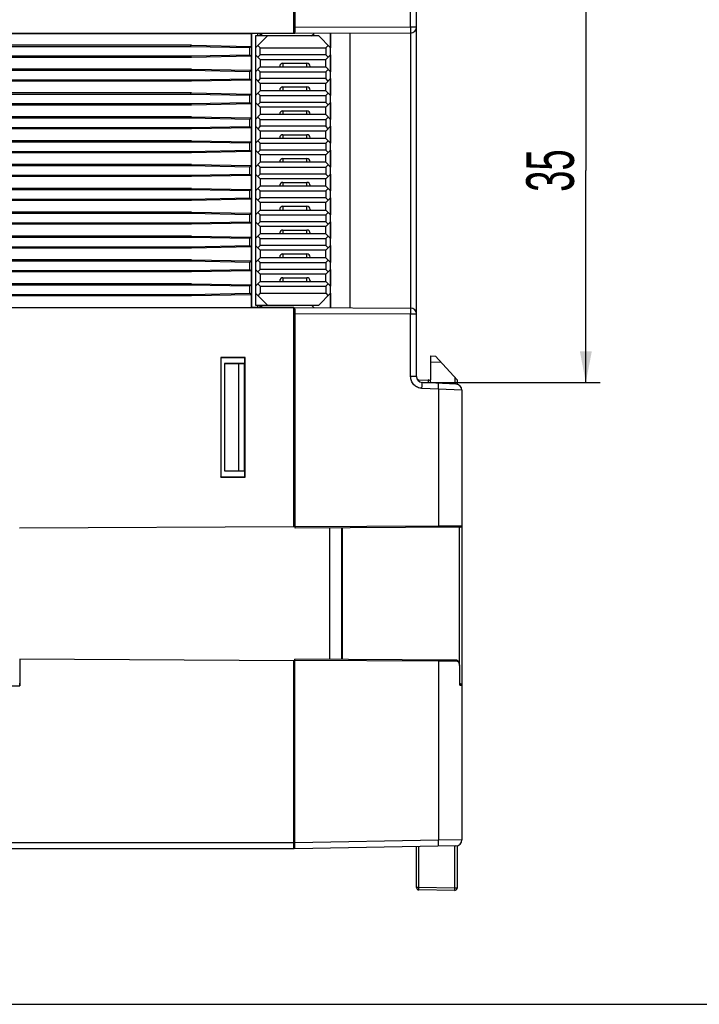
# Model space of a CAD drawing. Header units: millimetres. Extents: x 0 to 420, y 0 to 297.
# Tile 53 of 72: x 247 to 304, y 0 to 83. Entities that reach past the tile are written whole.
import ezdxf

# ---------------------------------------------------------------- set-up
doc = ezdxf.new("R2010")
doc.units = ezdxf.units.MM
doc.header["$LTSCALE"] = 23.1
doc.layers.get('0').update_dxf_attribs({"linetype": 'CONTINUOUS'})
doc.layers.add('03___PRT_ALL_CURVES', color=7, linetype='CONTINUOUS')
doc.layers.add('03__ASM_ALL_CURVES', color=7, linetype='CONTINUOUS')
doc.styles.get("Standard").update_dxf_attribs({"font": 'txt', "width": 0.6})
doc.dimstyles.new('DIMSTYLE_2', dxfattribs={"dimtxt": 4, "dimasz": 2.6, "dimexe": 1.2, "dimexo": 0.1, "dimgap": 1, "dimtad": 1, "dimdec": 0, "dimzin": 0, "dimdsep": 46, "dimtxsty": 'Standard', "dimblk": '_FILLED', "dimblk1": '_FILLED', "dimblk2": '_FILLED', "dimcen": 0.09, "dimazin": 0, "dimtp": 0.01, "dimtm": 0.01, "dimtfac": 1, "dimtdec": 0, "dimtofl": 0, "dimtmove": 0, "dimatfit": 3, "dimldrblk": '_FILLED', "dimfxl": 1, "dimtolj": 1, "dimtzin": 0, "dimarcsym": 0})

# ---------------------------------------------------------------- blocks, each defined once
blk = doc.blocks.new('_FILLED')
at = {"color": 0, "linetype": 'ByBlock'}
blk.add_solid([(0, 0), (-1, 0.192), (-1, -0.192)], dxfattribs=at)
blk = doc.blocks.new('*D7')
at = {"color": 2, "linetype": 'Continuous', "transparency": 16777216}
for p, q in [((281.202, 87.724), (296.034, 87.724)), ((294.834, 87.724), (294.834, 69.949)), ((294.834, 52.174), (294.834, 69.949)), ((281.202, 52.174), (296.034, 52.174))]:
    blk.add_line(p, q, dxfattribs=at)
at = {"color": 2, "linetype": 'Continuous', "transparency": 16777216, "xscale": 2.6, "yscale": 2.6, "zscale": 2.6}
for p, rotation in [((294.834, 87.724), 90), ((294.834, 52.174), 270)]:
    blk.add_blockref('_FILLED', p, dxfattribs=dict(at, rotation=rotation))
at = {"color": 2, "linetype": 'Continuous', "transparency": 16777216, "insert": (289.834, 69.949), "char_height": 4, "width": 4.8, "attachment_point": 2, "rotation": 90, "line_spacing_factor": 0.9}
blk.add_mtext('35', dxfattribs=at)

msp = doc.modelspace()

# ---------------------------------------------------------------- linework, layer by layer
at = {"color": 7, "linetype": 'Continuous'}
for p, q in [((270.329, 81.461), (270.329, 99.829)), ((270.441, 81.949), (270.441, 99.849)), ((280.137, 81.983), (280.137, 87.225)), ((280.629, 52.674), (280.629, 87.225)), ((280.137, 81.983), (270.441, 81.949)), ((280.629, 81.983), (280.137, 81.983)), ((270.329, 81.461), (210.229, 81.461)), ((210.229, 81.448), (266.773, 81.448)), ((266.829, 81.443), (266.773, 81.448)), ((266.773, 81.448), (266.773, 80.362)), ((270.329, 81.443), (266.829, 81.443)), ((266.829, 58.455), (266.829, 81.443)), ((267.129, 80.249), (268.129, 81.249)), ((272.429, 81.249), (267.129, 81.249)), ((267.129, 81.249), (267.129, 58.649)), ((267.289, 81.449), (267.289, 81.249)), ((267.502, 81.337), (267.629, 81.337)), ((267.549, 81.331), (267.502, 81.337)), ((267.502, 81.249), (267.502, 81.337)), ((267.629, 81.331), (267.549, 81.331)), ((267.551, 81.249), (267.549, 81.331)), ((267.629, 81.443), (267.629, 81.249)), ((270.329, 81.467), (270.436, 81.468)), ((280.13, 81.483), (270.436, 81.449)), ((271.829, 81.249), (272.034, 81.455)), ((273.429, 80.249), (272.429, 81.249)), ((273.429, 58.439), (273.429, 81.46)), ((275.029, 81.465), (275.029, 58.433)), ((280.137, 81.483), (280.137, 58.415)), ((261.77, 80.456), (210.229, 80.456)), ((261.651, 80.337), (210.229, 80.337)), ((261.651, 80.337), (261.77, 80.456)), ((266.654, 80.243), (261.651, 80.337)), ((261.77, 80.456), (266.773, 80.362)), ((266.654, 80.243), (266.773, 80.362)), ((266.654, 79.655), (266.654, 80.243)), ((267.329, 80.449), (267.529, 80.249)), ((267.529, 80.249), (273.029, 80.249)), ((267.529, 79.659), (267.529, 80.249)), ((273.029, 80.249), (273.229, 80.449)), ((273.029, 80.249), (273.029, 79.659)), ((210.229, 79.561), (261.651, 79.561)), ((261.77, 79.442), (210.229, 79.442)), ((261.651, 79.561), (266.654, 79.655)), ((261.651, 79.561), (261.77, 79.442)), ((266.773, 79.536), (261.77, 79.442)), ((266.654, 79.655), (266.773, 79.536)), ((266.773, 79.536), (266.773, 78.362)), ((267.129, 79.659), (267.529, 79.259)), ((267.529, 79.659), (267.329, 79.459)), ((273.029, 79.659), (267.529, 79.659)), ((273.029, 79.259), (273.429, 79.659)), ((273.229, 79.459), (273.029, 79.659)), ((267.129, 78.239), (267.529, 78.639)), ((267.529, 79.259), (273.029, 79.259)), ((267.529, 79.259), (267.529, 78.639)), ((267.529, 78.639), (273.029, 78.639)), ((269.159, 78.689), (269.159, 78.639)), ((269.429, 78.959), (271.429, 78.959)), ((269.429, 78.959), (269.429, 78.639)), ((271.429, 78.639), (271.429, 78.959)), ((271.699, 78.639), (271.699, 78.689)), ((273.029, 78.639), (273.029, 79.259)), ((273.029, 78.639), (273.429, 78.239)), ((261.77, 78.456), (210.229, 78.456)), ((261.651, 78.337), (210.229, 78.337)), ((261.651, 78.337), (261.77, 78.456)), ((266.654, 78.243), (261.651, 78.337)), ((261.651, 77.561), (266.654, 77.655)), ((261.77, 78.456), (266.773, 78.362)), ((266.654, 78.243), (266.773, 78.362)), ((266.654, 77.655), (266.654, 78.243)), ((266.654, 77.655), (266.773, 77.536)), ((267.129, 77.659), (267.529, 77.259)), ((267.329, 78.439), (267.529, 78.239)), ((267.529, 77.659), (267.329, 77.459)), ((267.529, 78.239), (273.029, 78.239)), ((267.529, 77.659), (267.529, 78.239)), ((273.029, 77.659), (267.529, 77.659)), ((273.029, 78.239), (273.229, 78.439)), ((273.029, 78.239), (273.029, 77.659)), ((273.029, 77.259), (273.429, 77.659)), ((273.229, 77.459), (273.029, 77.659)), ((210.229, 77.561), (261.651, 77.561)), ((261.77, 77.442), (210.229, 77.442)), ((261.651, 77.561), (261.77, 77.442)), ((266.773, 77.536), (261.77, 77.442)), ((266.773, 77.536), (266.773, 76.362)), ((273.029, 77.259), (267.529, 77.259)), ((267.529, 77.259), (267.529, 76.639)), ((269.429, 76.959), (271.429, 76.959)), ((269.429, 76.959), (269.429, 76.639)), ((271.429, 76.639), (271.429, 76.959)), ((273.029, 76.639), (273.029, 77.259)), ((261.77, 76.456), (210.229, 76.456)), ((261.651, 76.337), (210.229, 76.337)), ((261.651, 76.337), (261.77, 76.456)), ((266.654, 76.243), (261.651, 76.337)), ((261.77, 76.456), (266.773, 76.362)), ((266.654, 76.243), (266.773, 76.362)), ((266.654, 75.655), (266.654, 76.243)), ((267.129, 76.239), (267.529, 76.639)), ((267.329, 76.439), (267.529, 76.239)), ((273.029, 76.639), (267.529, 76.639)), ((267.529, 76.239), (273.029, 76.239)), ((267.529, 75.659), (267.529, 76.239)), ((269.159, 76.689), (269.159, 76.639)), ((271.699, 76.689), (271.699, 76.639)), ((273.429, 76.239), (273.029, 76.639)), ((273.029, 76.239), (273.229, 76.439)), ((273.029, 76.239), (273.029, 75.659)), ((210.229, 75.561), (261.651, 75.561)), ((261.77, 75.442), (210.229, 75.442)), ((261.651, 75.561), (266.654, 75.655)), ((261.651, 75.561), (261.77, 75.442)), ((266.773, 75.536), (261.77, 75.442)), ((266.654, 75.655), (266.773, 75.536)), ((266.773, 75.536), (266.773, 74.362)), ((267.129, 75.659), (267.529, 75.259)), ((267.529, 75.659), (267.329, 75.459)), ((273.029, 75.659), (267.529, 75.659)), ((273.029, 75.259), (267.529, 75.259)), ((267.529, 75.259), (267.529, 74.639)), ((273.029, 75.259), (273.429, 75.659)), ((273.229, 75.459), (273.029, 75.659)), ((273.029, 74.639), (273.029, 75.259)), ((261.77, 74.456), (210.229, 74.456)), ((261.651, 74.337), (261.77, 74.456)), ((261.77, 74.456), (266.773, 74.362)), ((266.654, 74.243), (266.773, 74.362)), ((267.129, 74.239), (267.529, 74.639)), ((267.329, 74.439), (267.529, 74.239)), ((273.029, 74.639), (267.529, 74.639)), ((269.159, 74.689), (269.159, 74.639)), ((269.429, 74.959), (271.429, 74.959)), ((269.429, 74.959), (269.429, 74.639)), ((271.429, 74.639), (271.429, 74.959)), ((271.699, 74.689), (271.699, 74.639)), ((273.429, 74.239), (273.029, 74.639)), ((273.029, 74.239), (273.229, 74.439)), ((261.651, 74.337), (210.229, 74.337)), ((210.229, 73.561), (261.651, 73.561)), ((266.654, 74.243), (261.651, 74.337)), ((261.651, 73.561), (266.654, 73.655)), ((261.651, 73.561), (261.77, 73.442)), ((266.773, 73.536), (261.77, 73.442)), ((266.654, 73.655), (266.654, 74.243)), ((266.654, 73.655), (266.773, 73.536)), ((266.773, 73.536), (266.773, 72.362)), ((267.129, 73.659), (267.529, 73.259)), ((267.529, 73.659), (267.329, 73.459)), ((267.529, 74.239), (273.029, 74.239)), ((267.529, 73.659), (267.529, 74.239)), ((273.029, 73.659), (267.529, 73.659)), ((273.029, 74.239), (273.029, 73.659)), ((273.029, 73.259), (273.429, 73.659)), ((273.229, 73.459), (273.029, 73.659)), ((261.77, 73.442), (210.229, 73.442)), ((273.029, 73.259), (267.529, 73.259)), ((267.529, 73.259), (267.529, 72.639)), ((269.429, 72.959), (271.429, 72.959)), ((269.429, 72.959), (269.429, 72.639)), ((271.429, 72.639), (271.429, 72.959)), ((273.029, 72.639), (273.029, 73.259)), ((261.77, 72.456), (210.229, 72.456)), ((261.651, 72.337), (210.229, 72.337)), ((261.651, 72.337), (261.77, 72.456)), ((266.654, 72.243), (261.651, 72.337)), ((261.77, 72.456), (266.773, 72.362)), ((266.654, 72.243), (266.773, 72.362)), ((266.654, 71.655), (266.654, 72.243)), ((267.129, 72.239), (267.529, 72.639)), ((267.329, 72.439), (267.529, 72.239)), ((273.029, 72.639), (267.529, 72.639)), ((267.529, 72.239), (273.029, 72.239)), ((267.529, 71.659), (267.529, 72.239)), ((269.159, 72.689), (269.159, 72.639)), ((271.699, 72.689), (271.699, 72.639)), ((273.429, 72.239), (273.029, 72.639)), ((273.029, 72.239), (273.229, 72.439)), ((273.029, 72.239), (273.029, 71.659)), ((210.229, 71.561), (261.651, 71.561)), ((261.77, 71.442), (210.229, 71.442)), ((261.651, 71.561), (266.654, 71.655)), ((261.651, 71.561), (261.77, 71.442)), ((266.773, 71.536), (261.77, 71.442)), ((266.654, 71.655), (266.773, 71.536)), ((266.773, 71.536), (266.773, 70.362)), ((267.129, 71.659), (267.529, 71.259)), ((267.529, 71.659), (267.329, 71.459)), ((273.029, 71.659), (267.529, 71.659)), ((273.029, 71.259), (267.529, 71.259)), ((267.529, 71.259), (267.529, 70.639)), ((273.029, 71.259), (273.429, 71.659)), ((273.229, 71.459), (273.029, 71.659)), ((273.029, 70.639), (273.029, 71.259)), ((261.77, 70.456), (210.229, 70.456)), ((261.651, 70.337), (210.229, 70.337)), ((261.651, 70.337), (261.77, 70.456)), ((266.654, 70.243), (261.651, 70.337)), ((261.77, 70.456), (266.773, 70.362)), ((266.654, 70.243), (266.773, 70.362)), ((266.654, 69.655), (266.654, 70.243)), ((267.129, 70.239), (267.529, 70.639)), ((267.329, 70.439), (267.529, 70.239)), ((273.029, 70.639), (267.529, 70.639)), ((267.529, 70.239), (273.029, 70.239)), ((267.529, 69.659), (267.529, 70.239)), ((269.159, 70.689), (269.159, 70.639)), ((269.429, 70.959), (271.429, 70.959)), ((269.429, 70.959), (269.429, 70.639)), ((271.429, 70.639), (271.429, 70.959)), ((271.699, 70.689), (271.699, 70.639)), ((273.429, 70.239), (273.029, 70.639)), ((273.029, 70.239), (273.229, 70.439)), ((273.029, 70.239), (273.029, 69.659)), ((210.229, 69.561), (261.651, 69.561)), ((261.77, 69.442), (210.229, 69.442)), ((261.651, 69.561), (266.654, 69.655)), ((261.651, 69.561), (261.77, 69.442)), ((266.773, 69.536), (261.77, 69.442)), ((266.654, 69.655), (266.773, 69.536)), ((266.773, 69.536), (266.773, 68.362)), ((267.129, 69.659), (267.529, 69.259)), ((267.529, 69.659), (267.329, 69.459)), ((273.029, 69.659), (267.529, 69.659)), ((273.029, 69.259), (273.429, 69.659)), ((273.229, 69.459), (273.029, 69.659)), ((267.129, 68.239), (267.529, 68.639)), ((273.029, 69.259), (267.529, 69.259)), ((267.529, 69.259), (267.529, 68.639)), ((273.029, 68.639), (267.529, 68.639)), ((269.159, 68.689), (269.159, 68.639)), ((269.429, 68.959), (271.429, 68.959)), ((269.429, 68.959), (269.429, 68.639)), ((271.429, 68.639), (271.429, 68.959)), ((271.699, 68.689), (271.699, 68.639)), ((273.029, 68.639), (273.029, 69.259)), ((273.429, 68.239), (273.029, 68.639)), ((261.77, 68.456), (210.229, 68.456)), ((261.651, 68.337), (210.229, 68.337)), ((261.651, 68.337), (261.77, 68.456)), ((266.654, 68.243), (261.651, 68.337)), ((261.77, 68.456), (266.773, 68.362)), ((266.654, 68.243), (266.773, 68.362)), ((266.654, 67.655), (266.654, 68.243)), ((267.329, 68.439), (267.529, 68.239)), ((267.529, 68.239), (273.029, 68.239)), ((267.529, 67.659), (267.529, 68.239)), ((273.029, 68.239), (273.229, 68.439)), ((273.029, 68.239), (273.029, 67.659)), ((210.229, 67.561), (261.651, 67.561)), ((261.77, 67.442), (210.229, 67.442)), ((261.651, 67.561), (266.654, 67.655)), ((261.651, 67.561), (261.77, 67.442)), ((266.773, 67.536), (261.77, 67.442)), ((266.654, 67.655), (266.773, 67.536)), ((266.773, 67.536), (266.773, 66.362)), ((267.129, 67.659), (267.529, 67.259)), ((267.529, 67.659), (267.329, 67.459)), ((273.029, 67.659), (267.529, 67.659)), ((273.029, 67.259), (267.529, 67.259)), ((267.529, 67.259), (267.529, 66.639)), ((269.429, 66.959), (271.429, 66.959)), ((269.429, 66.959), (269.429, 66.639)), ((271.429, 66.639), (271.429, 66.959)), ((273.229, 67.459), (273.029, 67.659)), ((273.029, 67.259), (273.429, 67.659)), ((273.029, 66.639), (273.029, 67.259)), ((261.77, 66.456), (210.229, 66.456)), ((261.651, 66.337), (210.229, 66.337)), ((261.651, 66.337), (261.77, 66.456)), ((266.654, 66.243), (261.651, 66.337)), ((261.77, 66.456), (266.773, 66.362)), ((266.654, 66.243), (266.773, 66.362)), ((266.654, 65.655), (266.654, 66.243)), ((267.129, 66.239), (267.529, 66.639)), ((267.529, 66.239), (267.329, 66.439)), ((267.529, 66.639), (273.029, 66.639)), ((267.529, 66.239), (273.029, 66.239)), ((267.529, 65.659), (267.529, 66.239)), ((269.159, 66.689), (269.159, 66.639)), ((271.699, 66.689), (271.699, 66.639)), ((273.429, 66.239), (273.029, 66.639)), ((273.029, 66.239), (273.229, 66.439)), ((273.029, 66.239), (273.029, 65.659)), ((210.229, 65.561), (261.651, 65.561)), ((261.77, 65.442), (210.229, 65.442)), ((261.651, 65.561), (266.654, 65.655)), ((261.651, 65.561), (261.77, 65.442)), ((266.773, 65.536), (261.77, 65.442)), ((266.654, 65.655), (266.773, 65.536)), ((266.773, 65.536), (266.773, 64.362)), ((267.529, 65.259), (267.129, 65.659)), ((267.529, 65.659), (267.329, 65.459)), ((273.029, 65.659), (267.529, 65.659)), ((273.029, 65.259), (267.529, 65.259)), ((267.529, 65.259), (267.529, 64.639)), ((273.229, 65.459), (273.029, 65.659)), ((273.429, 65.659), (273.029, 65.259)), ((273.029, 64.639), (273.029, 65.259)), ((261.77, 64.456), (210.229, 64.456)), ((261.651, 64.337), (261.77, 64.456)), ((261.77, 64.456), (266.773, 64.362)), ((267.129, 64.239), (267.529, 64.639)), ((267.329, 64.439), (267.529, 64.239)), ((273.029, 64.639), (267.529, 64.639)), ((269.159, 64.689), (269.159, 64.639)), ((269.429, 64.959), (271.429, 64.959)), ((269.429, 64.959), (269.429, 64.639)), ((271.429, 64.639), (271.429, 64.959)), ((271.699, 64.689), (271.699, 64.639)), ((273.429, 64.239), (273.029, 64.639)), ((273.029, 64.239), (273.229, 64.439)), ((261.651, 64.337), (210.229, 64.337)), ((266.654, 64.243), (261.651, 64.337)), ((261.651, 63.561), (266.654, 63.655)), ((266.654, 64.243), (266.773, 64.362)), ((266.654, 63.655), (266.654, 64.243)), ((266.654, 63.655), (266.773, 63.536)), ((267.129, 63.659), (267.529, 63.259)), ((267.529, 63.659), (267.329, 63.459)), ((267.529, 64.239), (273.029, 64.239)), ((267.529, 63.659), (267.529, 64.239)), ((273.029, 63.659), (267.529, 63.659)), ((273.029, 64.239), (273.029, 63.659)), ((273.229, 63.459), (273.029, 63.659)), ((273.029, 63.259), (273.429, 63.659)), ((210.229, 63.561), (261.651, 63.561)), ((261.77, 63.442), (210.229, 63.442)), ((261.651, 63.561), (261.77, 63.442)), ((266.773, 63.536), (261.77, 63.442)), ((266.773, 63.536), (266.773, 62.362)), ((273.029, 63.259), (267.529, 63.259)), ((267.529, 63.259), (267.529, 62.639)), ((269.429, 62.959), (271.429, 62.959)), ((269.429, 62.959), (269.429, 62.639)), ((271.429, 62.639), (271.429, 62.959)), ((273.029, 62.639), (273.029, 63.259)), ((261.77, 62.456), (210.229, 62.456)), ((261.651, 62.337), (210.229, 62.337)), ((261.651, 62.337), (261.77, 62.456)), ((266.654, 62.243), (261.651, 62.337)), ((261.77, 62.456), (266.773, 62.362)), ((266.654, 62.243), (266.773, 62.362)), ((266.654, 61.655), (266.654, 62.243)), ((267.129, 62.239), (267.529, 62.639)), ((267.329, 62.439), (267.529, 62.239)), ((273.029, 62.639), (267.529, 62.639)), ((267.529, 62.239), (273.029, 62.239)), ((267.529, 61.659), (267.529, 62.239)), ((269.159, 62.689), (269.159, 62.639)), ((271.699, 62.689), (271.699, 62.639)), ((273.429, 62.239), (273.029, 62.639)), ((273.029, 62.239), (273.229, 62.439)), ((273.029, 62.239), (273.029, 61.659)), ((210.229, 61.561), (261.651, 61.561)), ((261.77, 61.442), (210.229, 61.442)), ((261.651, 61.561), (266.654, 61.655)), ((261.651, 61.561), (261.77, 61.442)), ((266.773, 61.536), (261.77, 61.442)), ((266.654, 61.655), (266.773, 61.536)), ((266.773, 61.536), (266.773, 60.362)), ((267.129, 61.659), (267.529, 61.259)), ((267.529, 61.659), (267.329, 61.459)), ((273.029, 61.659), (267.529, 61.659)), ((273.029, 61.259), (267.529, 61.259)), ((267.529, 61.259), (267.529, 60.639)), ((273.229, 61.459), (273.029, 61.659)), ((273.029, 61.259), (273.429, 61.659)), ((273.029, 60.639), (273.029, 61.259)), ((261.77, 60.456), (210.229, 60.456)), ((261.651, 60.337), (210.229, 60.337)), ((261.651, 60.337), (261.77, 60.456)), ((266.654, 60.243), (261.651, 60.337)), ((261.77, 60.456), (266.773, 60.362)), ((266.654, 60.243), (266.773, 60.362)), ((267.129, 60.239), (267.529, 60.639)), ((267.329, 60.439), (267.529, 60.239)), ((267.529, 60.639), (273.029, 60.639)), ((269.159, 60.689), (269.159, 60.639)), ((269.429, 60.959), (271.429, 60.959)), ((269.429, 60.959), (269.429, 60.639)), ((271.429, 60.639), (271.429, 60.959)), ((271.699, 60.689), (271.699, 60.639)), ((273.429, 60.239), (273.029, 60.639)), ((273.029, 60.239), (273.229, 60.439)), ((210.229, 59.561), (261.651, 59.561)), ((261.651, 59.561), (266.654, 59.655)), ((261.651, 59.561), (261.77, 59.442)), ((266.773, 59.536), (261.77, 59.442)), ((266.654, 59.655), (266.654, 60.243)), ((266.654, 59.655), (266.773, 59.536)), ((266.773, 59.536), (266.773, 58.45)), ((267.129, 59.649), (268.129, 58.649)), ((267.529, 59.649), (267.329, 59.449)), ((267.529, 60.239), (273.029, 60.239)), ((267.529, 60.239), (267.529, 59.649)), ((267.529, 59.649), (273.029, 59.649)), ((273.429, 59.649), (272.429, 58.649)), ((273.029, 60.239), (273.029, 59.649)), ((273.029, 59.649), (273.229, 59.449)), ((261.77, 59.442), (210.229, 59.442)), ((210.229, 58.45), (266.773, 58.45)), ((270.329, 58.437), (210.229, 58.437)), ((266.829, 58.455), (266.773, 58.45)), ((270.329, 58.455), (266.826, 58.455)), ((267.129, 58.649), (272.429, 58.649)), ((267.289, 58.649), (267.289, 58.449)), ((267.502, 58.562), (267.502, 58.649)), ((267.549, 58.567), (267.502, 58.562)), ((267.629, 58.562), (267.502, 58.562)), ((267.549, 58.567), (267.551, 58.649)), ((267.549, 58.567), (267.629, 58.567)), ((267.629, 58.649), (267.629, 58.453)), ((270.329, 58.443), (270.436, 58.443)), ((270.329, 40.07), (270.329, 58.437)), ((270.436, 58.449), (280.13, 58.415)), ((270.441, 57.949), (280.137, 57.915)), ((270.441, 40.049), (270.441, 57.949)), ((272.034, 58.444), (271.829, 58.649)), ((280.137, 57.915), (280.629, 57.915)), ((280.137, 52.674), (280.137, 57.915)), ((270.434, 56.67), (270.329, 56.669)), ((270.329, 56.649), (270.434, 56.649)), ((270.429, 56.03), (270.329, 56.03)), ((266.251, 54.272), (264.206, 54.272)), ((264.206, 54.272), (264.228, 54.249)), ((264.206, 54.272), (264.206, 44.227)), ((266.229, 54.249), (264.228, 54.249)), ((264.228, 54.249), (264.228, 44.249)), ((266.229, 53.749), (264.529, 53.749)), ((264.529, 53.749), (265.729, 53.728)), ((264.529, 53.749), (264.529, 44.749)), ((266.208, 53.728), (265.729, 53.728)), ((265.729, 44.77), (265.729, 53.728)), ((266.229, 53.749), (266.208, 53.728)), ((266.208, 44.77), (266.208, 53.728)), ((266.251, 54.272), (266.229, 54.249)), ((266.229, 44.249), (266.229, 54.249)), ((266.229, 44.749), (266.229, 53.749)), ((266.251, 44.227), (266.251, 54.272)), ((281.829, 54.394), (282.235, 54.387)), ((281.829, 52.394), (281.829, 54.394)), ((281.829, 53.894), (282.692, 53.879)), ((282.235, 54.387), (284.029, 52.394)), ((280.629, 52.674), (280.137, 52.674)), ((280.822, 52.359), (281.829, 52.394)), ((283.955, 52.025), (281.102, 52.174)), ((281.829, 52.187), (281.829, 52.136)), ((283.832, 52.613), (283.832, 52.031)), ((284.029, 52.394), (284.029, 52.015)), ((282.463, 51.603), (281.085, 51.675)), ((282.463, 51.603), (282.463, 40.112)), ((284.429, 51.526), (282.463, 51.603)), ((284.429, 51.526), (284.429, 13.785)), ((264.529, 44.749), (265.729, 44.77)), ((264.529, 44.749), (266.229, 44.749)), ((265.729, 44.77), (266.208, 44.77)), ((266.229, 44.749), (266.208, 44.77)), ((264.206, 44.227), (264.228, 44.249)), ((264.206, 44.227), (266.251, 44.227)), ((264.228, 44.249), (266.229, 44.249)), ((266.251, 44.227), (266.229, 44.249)), ((270.429, 42.468), (270.329, 42.469)), ((270.329, 41.729), (270.429, 41.729)), ((270.329, 40.07), (247.329, 39.949)), ((284.329, 40.022), (270.44, 39.949)), ((282.463, 40.112), (270.441, 40.049)), ((273.329, 39.964), (273.329, 28.934)), ((274.329, 39.97), (274.329, 28.929)), ((274.429, 28.928), (274.429, 39.97)), ((282.707, 40.113), (282.463, 40.112)), ((284.086, 40.12), (282.707, 40.113)), ((284.202, 40.121), (284.086, 40.12)), ((284.429, 40.122), (284.202, 40.121)), ((284.23, 28.609), (284.23, 40.021)), ((270.329, 28.829), (247.348, 28.949)), ((247.348, 28.949), (247.348, 26.732)), ((283.918, 28.879), (270.429, 28.949)), ((270.429, 13.049), (270.429, 28.949)), ((270.329, 13.049), (270.329, 28.829)), ((282.463, 28.786), (270.429, 28.849)), ((282.463, 28.786), (282.463, 13.759)), ((282.676, 28.785), (282.463, 28.786)), ((283.694, 28.78), (282.676, 28.785)), ((283.848, 28.779), (283.694, 28.78)), ((283.996, 28.779), (283.848, 28.779)), ((283.919, 28.879), (283.918, 28.879)), ((283.962, 28.875), (283.919, 28.879)), ((284.251, 28.377), (284.26, 28.377)), ((284.251, 26.777), (284.251, 28.377)), ((284.26, 26.817), (284.26, 28.377)), ((228.29, 26.732), (247.348, 26.732)), ((284.251, 26.777), (284.379, 26.777)), ((284.26, 26.877), (284.329, 26.876)), ((284.379, 26.777), (284.427, 26.776)), ((284.427, 26.776), (284.429, 26.776)), ((270.329, 25.169), (270.429, 25.17)), ((270.329, 19.749), (270.429, 19.749)), ((270.329, 17.929), (270.429, 17.929)), ((270.329, 16.969), (270.429, 16.97)), ((270.329, 16.529), (270.429, 16.529)), ((270.329, 15.029), (270.429, 15.029)), ((270.329, 14.249), (270.429, 14.25)), ((270.329, 13.549), (203.229, 13.549)), ((282.463, 13.759), (270.429, 13.549)), ((283.937, 13.285), (270.429, 13.049)), ((280.629, 9.8), (280.629, 13.227)), ((280.825, 9.8), (280.825, 13.231)), ((284.429, 13.785), (282.463, 13.759)), ((283.825, 13.283), (283.825, 9.748)), ((284.029, 13.296), (284.029, 9.748)), ((270.329, 13.049), (203.729, 13.049)), ((280.825, 9.8), (280.629, 9.8)), ((283.825, 9.748), (280.825, 9.8)), ((283.825, 9.548), (280.825, 9.6)), ((284.029, 9.748), (283.825, 9.748)), ((0, 0), (420, 0))]:
    msp.add_line(p, q, dxfattribs=at)
for points in [[(284.25, 28.519), (284.239, 28.577), (284.223, 28.632), (284.203, 28.684), (284.177, 28.732), (284.146, 28.774), (284.108, 28.811), (284.065, 28.841), (284.016, 28.863), (283.962, 28.875)], [(284.26, 28.377), (284.26, 28.402), (284.257, 28.461), (284.25, 28.519)]]:
    msp.add_lwpolyline(points, dxfattribs=at)
for centre, radius, start, end in [((280.129, 81.983), 0.5, 270.2, 360), ((269.429, 78.689), 0.27, 90, 180.00023), ((271.429, 78.689), 0.27, 359.99977, 90), ((269.429, 76.689), 0.27, 90, 180.00023), ((271.429, 76.689), 0.27, 359.99977, 90), ((269.429, 74.689), 0.27, 90, 180.00023), ((271.429, 74.689), 0.27, 359.99977, 90), ((269.429, 72.689), 0.27, 90, 180.00023), ((271.429, 72.689), 0.27, 359.99977, 90), ((269.429, 70.689), 0.27, 90, 180.00023), ((271.429, 70.689), 0.27, 359.99977, 90), ((269.429, 68.689), 0.27, 90, 180.00023), ((271.429, 68.689), 0.27, 359.99977, 90), ((269.429, 66.689), 0.27, 90, 180.00023), ((271.429, 66.689), 0.27, 359.99977, 90), ((269.429, 64.689), 0.27, 90, 180.00023), ((271.429, 64.689), 0.27, 359.99977, 90), ((269.429, 62.689), 0.27, 90, 180.00023), ((271.429, 62.689), 0.27, 359.99977, 90), ((269.429, 60.689), 0.27, 90, 180.00023), ((271.429, 60.689), 0.27, 359.99977, 90), ((280.129, 57.915), 0.5, 0, 89.8), ((281.129, 52.674), 0.5, 180, 267), ((280.829, 52.159), 0.2, 92, 112.23021), ((281.629, 52.187), 0.2, 0, 92), ((283.929, 51.526), 0.5, 0, 87), ((284.329, 40.122), 0.1, 270.3, 360), ((284.329, 26.776), 0.1, 0, 89.7), ((283.929, 13.785), 0.5, 271, 360), ((280.829, 9.8), 0.2, 180, 269), ((283.829, 9.748), 0.2, 269, 360)]:
    msp.add_arc(centre, radius, start, end, dxfattribs=at)
for centre, major_axis, ratio, start_param, end_param in [((270.436, 81.949), (0, 0.5), 0.008727, 3.141623, 4.712359), ((270.436, 57.949), (0, 0.5), 0.008727, 4.712419, 6.283155), ((270.44, 40.049), (0, 0.1), 0.008727, -3.141547, -1.570842), ((247.346, 26.732), (0, 0.2), 0.012218, -1.570796, -0.005236)]:
    msp.add_ellipse(centre, major_axis=major_axis, ratio=ratio, start_param=start_param, end_param=end_param, dxfattribs=at)
for points, knots in [([(280.137, 81.983), (280.137, 81.951), (280.138, 81.887), (280.137, 81.794), (280.137, 81.709), (280.136, 81.634), (280.135, 81.58), (280.134, 81.544), (280.134, 81.522), (280.133, 81.506), (280.132, 81.494), (280.131, 81.488), (280.131, 81.483), (280.13, 81.483)], [0, 0, 0, 0, 0.19458, 0.382482, 0.555356, 0.706755, 0.830986, 0.881463, 0.923467, 0.956514, 0.980365, 0.994869, 1, 1, 1, 1]), ([(280.13, 58.415), (280.131, 58.415), (280.131, 58.41), (280.132, 58.405), (280.133, 58.392), (280.134, 58.376), (280.134, 58.355), (280.135, 58.319), (280.136, 58.264), (280.137, 58.19), (280.137, 58.104), (280.138, 58.012), (280.137, 57.948), (280.137, 57.915)], [0, 0, 0, 0, 0.005136, 0.01965, 0.043512, 0.076561, 0.118565, 0.169046, 0.293282, 0.444674, 0.617535, 0.805425, 1, 1, 1, 1]), ([(281.085, 51.675), (280.959, 51.682), (280.708, 51.743), (280.394, 51.969), (280.186, 52.294), (280.137, 52.548), (280.137, 52.674)], [0, 0, 0, 0, 0.250017, 0.499979, 0.749955, 1, 1, 1, 1]), ([(280.821, 52.28), (280.821, 52.291), (280.821, 52.307), (280.821, 52.327), (280.821, 52.338), (280.821, 52.347), (280.821, 52.353), (280.822, 52.356), (280.821, 52.359), (280.822, 52.359)], [0, 0, 0, 0, 0.430381, 0.602312, 0.744267, 0.855455, 0.93531, 0.983539, 1, 1, 1, 1]), ([(281.085, 51.675), (281.087, 51.707), (281.09, 51.771), (281.094, 51.864), (281.098, 51.949), (281.101, 52.023), (281.103, 52.078), (281.103, 52.114), (281.104, 52.135), (281.104, 52.151), (281.104, 52.164), (281.103, 52.169), (281.103, 52.174), (281.102, 52.174)], [0, 0, 0, 0, 0.194621, 0.38253, 0.55539, 0.706771, 0.830988, 0.88146, 0.923456, 0.956499, 0.980355, 0.994866, 1, 1, 1, 1]), ([(281.622, 52.387), (281.621, 52.387), (281.622, 52.385), (281.621, 52.382), (281.621, 52.377), (281.621, 52.37), (281.621, 52.361), (281.621, 52.345), (281.621, 52.32), (281.621, 52.286), (281.621, 52.245), (281.621, 52.198), (281.622, 52.165), (281.622, 52.147)], [0, 0, 0, 0, 0.004408, 0.017265, 0.038542, 0.068167, 0.10606, 0.152078, 0.267559, 0.41269, 0.585112, 0.781951, 1, 1, 1, 1]), ([(282.463, 51.603), (282.465, 51.635), (282.468, 51.699), (282.473, 51.791), (282.476, 51.877), (282.479, 51.951), (282.481, 52.006), (282.482, 52.042), (282.482, 52.063), (282.482, 52.079), (282.483, 52.091), (282.481, 52.097), (282.482, 52.102), (282.481, 52.102)], [0, 0, 0, 0, 0.194621, 0.382529, 0.55539, 0.706771, 0.830988, 0.88146, 0.923456, 0.956499, 0.980355, 0.994866, 1, 1, 1, 1]), ([(282.462, 40.012), (282.463, 40.012), (282.462, 40.016), (282.463, 40.02), (282.463, 40.03), (282.464, 40.048), (282.464, 40.076), (282.464, 40.099), (282.463, 40.112)], [0, 0, 0, 0, 0.019707, 0.076644, 0.168843, 0.293119, 0.617993, 1, 1, 1, 1]), ([(282.463, 28.786), (282.464, 28.799), (282.464, 28.822), (282.464, 28.85), (282.463, 28.868), (282.463, 28.878), (282.462, 28.882), (282.463, 28.886), (282.462, 28.886)], [0, 0, 0, 0, 0.382007, 0.706881, 0.831157, 0.923356, 0.980293, 1, 1, 1, 1]), ([(283.996, 28.779), (283.996, 28.803), (283.984, 28.851), (283.939, 28.878), (283.919, 28.879)], [0, 0, 0, 0, 0.54227, 1, 1, 1, 1]), ([(284.204, 28.634), (284.185, 28.677), (284.13, 28.755), (284.037, 28.778), (283.996, 28.779)], [0, 0, 0, 0, 0.531476, 1, 1, 1, 1]), ([(284.251, 28.377), (284.251, 28.401), (284.248, 28.488), (284.23, 28.576), (284.204, 28.634)], [0, 0, 0, 0, 0.271337, 1, 1, 1, 1]), ([(282.463, 13.259), (282.464, 13.259), (282.464, 13.264), (282.465, 13.27), (282.466, 13.283), (282.466, 13.299), (282.467, 13.32), (282.467, 13.356), (282.467, 13.41), (282.467, 13.485), (282.466, 13.57), (282.465, 13.663), (282.464, 13.727), (282.463, 13.759)], [0, 0, 0, 0, 0.005136, 0.019649, 0.043509, 0.076557, 0.118558, 0.169037, 0.293267, 0.444656, 0.617517, 0.805411, 1, 1, 1, 1]), ([(280.825, 9.6), (280.825, 9.6), (280.825, 9.602), (280.824, 9.604), (280.824, 9.609), (280.824, 9.616), (280.824, 9.624), (280.824, 9.639), (280.824, 9.661), (280.824, 9.69), (280.824, 9.725), (280.824, 9.762), (280.825, 9.787), (280.825, 9.8)], [0, 0, 0, 0, 0.005137, 0.019652, 0.043515, 0.076565, 0.11857, 0.169054, 0.293303, 0.444719, 0.617577, 0.805432, 1, 1, 1, 1]), ([(283.825, 9.748), (283.825, 9.735), (283.824, 9.709), (283.824, 9.672), (283.824, 9.638), (283.824, 9.608), (283.824, 9.586), (283.824, 9.572), (283.824, 9.564), (283.824, 9.557), (283.824, 9.552), (283.825, 9.55), (283.825, 9.548), (283.825, 9.548)], [0, 0, 0, 0, 0.194589, 0.382483, 0.555344, 0.706733, 0.830963, 0.881442, 0.923443, 0.956491, 0.980351, 0.994864, 1, 1, 1, 1])]:
    msp.add_open_spline(points, degree=3, knots=knots, dxfattribs=at)
msp.add_open_spline([(284.26, 26.817), (284.26, 26.804), (284.257, 26.79), (284.251, 26.777)], degree=3, dxfattribs=at)
at = {"layer": '03___PRT_ALL_CURVES', "color": 4, "linetype": 'Continuous'}
msp.add_line((270.434, 56.649), (270.329, 56.649), dxfattribs=at)
at = {"layer": '03__ASM_ALL_CURVES', "color": 4, "linetype": 'Continuous'}
for p, q in [((273.429, 81.473), (273.429, 80.249)), ((273.429, 79.659), (273.429, 78.239)), ((273.429, 77.659), (273.429, 76.239)), ((273.429, 75.659), (273.429, 74.239)), ((273.429, 73.659), (273.429, 72.239)), ((273.429, 71.659), (273.429, 70.239)), ((273.429, 69.659), (273.429, 68.239)), ((273.429, 67.659), (273.429, 66.239)), ((273.429, 65.659), (273.429, 64.239)), ((273.429, 63.659), (273.429, 62.239)), ((273.429, 61.659), (273.429, 60.239)), ((273.429, 59.649), (273.429, 58.425))]:
    msp.add_line(p, q, dxfattribs=at)

# ---------------------------------------------------------------- dimensions: what is measured, and where the dimension line sits
at = {"color": 2, "linetype": 'Continuous'}
dim = msp.add_linear_dim(base=(294.834, 52.174), p1=(281.102, 87.724), p2=(281.102, 52.174), angle=270, dimstyle='DIMSTYLE_2', dxfattribs=at)
dim.commit()
dim.dimension.update_dxf_attribs({"geometry": '*D7', "text_midpoint": (294.834, 70.024), "dimtype": 160})

doc.saveas('drawing.dxf')
